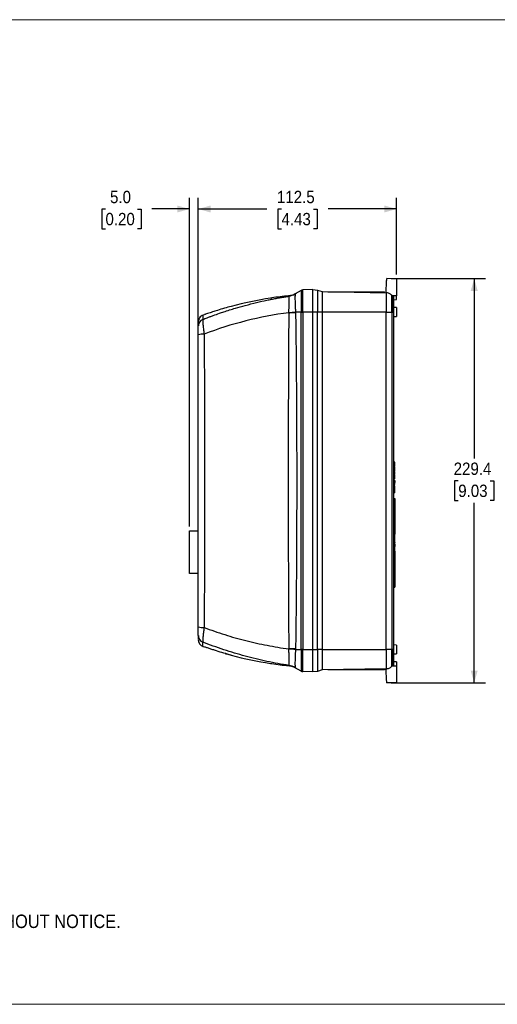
# Model space of a CAD drawing. Header units: millimetres. Extents: x 0 to 864, y 0 to 559.
# Tile 9 of 32: x 304 to 575, y 0 to 559. Entities that reach past the tile are written whole.
import ezdxf

# ---------------------------------------------------------------- set-up
doc = ezdxf.new("R2010")
doc.units = ezdxf.units.MM
doc.header["$LTSCALE"] = 2
doc.linetypes.add('SLD-Solid', pattern=[0])
doc.layers.add('DIMENSIONS', color=140, linetype='SLD-Solid', lineweight=25)
doc.layers.add('TEXT', color=140, linetype='SLD-Solid', lineweight=25)
doc.layers.add('SLD-DEFPOINTS', color=7, linetype='Continuous')
doc.styles.add('SLDTEXTSTYLE0', font='GOTHIC.TTF', dxfattribs={"width": 0.913})
doc.dimstyles.new('SLDDIMSTYLE3', dxfattribs={"dimtxt": 7, "dimasz": 7, "dimexe": 0, "dimexo": 0.0625, "dimgap": 1.75, "dimtad": 0, "dimtih": 1, "dimtoh": 1, "dimdec": 1, "dimrnd": 1e-09, "dimzin": 12, "dimdsep": 46, "dimtxsty": 'SLDTEXTSTYLE0', "dimsah": 1, "dimcen": 0.09, "dimadec": 0, "dimazin": 3, "dimtfac": 1, "dimtdec": 1, "dimtofl": 0, "dimtmove": 0, "dimatfit": 3, "dimfxl": 0, "dimfrac": 2, "dimtolj": 1, "dimtzin": 12, "dimarcsym": 0})
doc.dimstyles.new('SLDDIMSTYLE4', dxfattribs={"dimtxt": 7, "dimasz": 7, "dimexe": 0, "dimexo": 0.0625, "dimgap": 1.75, "dimtad": 0, "dimtih": 1, "dimtoh": 1, "dimdec": 1, "dimrnd": 1e-09, "dimzin": 4, "dimdsep": 46, "dimtxsty": 'SLDTEXTSTYLE0', "dimsah": 1, "dimcen": 0.09, "dimadec": 0, "dimazin": 1, "dimtfac": 1, "dimtdec": 1, "dimtmove": 0, "dimatfit": 0, "dimfxl": 0, "dimfrac": 2, "dimtolj": 1, "dimtzin": 12, "dimarcsym": 0})

# ---------------------------------------------------------------- blocks, each defined once
blk = doc.blocks.new('Block2')
at = {"color": 7, "linetype": 'SLD-Solid', "lineweight": 18}
for p, q in [((0, 558.8), (863.6, 558.8)), ((0, 0), (863.6, 0))]:
    blk.add_line(p, q, dxfattribs=at)
blk = doc.blocks.new('SW_NOTE_0_2')
at = {"layer": 'TEXT', "color": 0, "char_height": 7.62, "attachment_point": 1, "style": 'SLDTEXTSTYLE0'}
for s, insert in [('NOTES:', (0, 9.73)), ('  1. DIMENSIONS CAN BE CHANGED BY MANUFACTURER WITHOUT NOTICE.', (0, -9.97)), ('  2. DIMENSIONS DO NOT IMPLY TOLERANCE.', (0, -29.68))]:
    blk.add_mtext(s, dxfattribs=dict(at, insert=insert))
blk = doc.blocks.new('_D_5')
at = {"layer": 'DIMENSIONS'}
for p, q in [((405.23, 382.56), (405.23, 457.72)), ((517.73, 414.21), (517.73, 457.72)), ((405.23, 451.37), (444.16, 451.37)), ((452.43, 451.32), (450.3, 451.32)), ((450.3, 451.32), (450.3, 440.2)), ((470.54, 451.32), (472.67, 451.32)), ((472.67, 451.32), (472.67, 440.2)), ((517.73, 451.37), (478.81, 451.37)), ((450.3, 440.2), (452.43, 440.2)), ((472.67, 440.2), (470.54, 440.2))]:
    blk.add_line(p, q, dxfattribs=at)
for points in [[(405.23, 451.37), (412.23, 449.37), (412.23, 453.37)], [(517.73, 451.37), (510.73, 453.37), (510.73, 449.37)]]:
    blk.add_solid(points, dxfattribs=at)
at = {"layer": 'DIMENSIONS', "char_height": 7, "attachment_point": 1, "style": 'SLDTEXTSTYLE0'}
for s, insert in [('112.5', (449.85, 461.68)), ('4.43', (452.43, 449.15))]:
    blk.add_mtext(s, dxfattribs=dict(at, insert=insert))
blk = doc.blocks.new('_D_6')
at = {"layer": 'DIMENSIONS'}
for p, q in [((400.23, 271.26), (400.23, 457.72)), ((405.23, 382.56), (405.23, 457.72)), ((352.55, 451.32), (350.42, 451.32)), ((350.42, 451.32), (350.42, 440.2)), ((370.65, 451.32), (372.79, 451.32)), ((372.79, 451.32), (372.79, 440.2)), ((400.23, 451.37), (378.92, 451.37)), ((405.23, 451.37), (419.23, 451.37)), ((350.42, 440.2), (352.55, 440.2)), ((372.79, 440.2), (370.65, 440.2))]:
    blk.add_line(p, q, dxfattribs=at)
for points in [[(400.23, 451.37), (393.23, 453.37), (393.23, 449.37)], [(405.23, 451.37), (412.23, 449.37), (412.23, 453.37)]]:
    blk.add_solid(points, dxfattribs=at)
at = {"layer": 'DIMENSIONS', "char_height": 7, "attachment_point": 1, "style": 'SLDTEXTSTYLE0'}
for s, insert in [('5.0', (355.14, 461.68)), ('0.20', (352.55, 449.15))]:
    blk.add_mtext(s, dxfattribs=dict(at, insert=insert))
blk = doc.blocks.new('_D_7')
at = {"layer": 'DIMENSIONS'}
for p, q in [((514.67, 411.87), (568.09, 411.87)), ((561.74, 411.87), (561.73, 309.73)), ((552.68, 297.09), (550.55, 297.09)), ((550.55, 297.09), (550.55, 285.98)), ((570.79, 297.09), (572.92, 297.09)), ((572.92, 297.09), (572.92, 285.98)), ((550.55, 285.98), (552.68, 285.98)), ((572.92, 285.98), (570.79, 285.98)), ((561.73, 182.43), (561.73, 284.56)), ((514.66, 182.43), (568.08, 182.43))]:
    blk.add_line(p, q, dxfattribs=at)
for points in [[(561.74, 411.87), (559.74, 404.87), (563.74, 404.87)], [(561.73, 182.43), (563.73, 189.43), (559.73, 189.43)]]:
    blk.add_solid(points, dxfattribs=at)
at = {"layer": 'DIMENSIONS', "char_height": 7, "attachment_point": 1, "style": 'SLDTEXTSTYLE0'}
for s, insert in [('229.4', (550.1, 307.46)), ('9.03', (552.68, 294.92))]:
    blk.add_mtext(s, dxfattribs=dict(at, insert=insert))

msp = doc.modelspace()

# ---------------------------------------------------------------- linework, layer by layer
at = {"color": 7, "linetype": 'SLD-Solid', "lineweight": 18}
for p, q in [((0, 558.8), (863.6, 558.8)), ((0, 0), (863.6, 0))]:
    msp.add_line(p, q, dxfattribs=at)
for p, q in [((517.73, 411.67), (512.13, 411.87)), ((517.73, 411.67), (517.73, 402.12)), ((463.5, 405.14), (460.26, 403.2)), ((463.5, 405.14), (463.5, 392.84)), ((470.23, 405.63), (464.46, 405.42)), ((464.46, 392.84), (464.46, 405.42)), ((470.23, 392.87), (470.23, 405.62)), ((470.23, 405.62), (472.87, 405.39)), ((472.87, 405.39), (472.87, 392.87)), ((472.87, 405.39), (475.4, 404.47)), ((475.4, 404.47), (475.4, 392.87)), ((475.4, 404.47), (511.71, 403.84)), ((478.61, 404.42), (478.61, 404.42)), ((478.61, 404.42), (510.86, 404.42)), ((510.86, 403.85), (510.86, 404.42)), ((511.71, 403.84), (511.71, 392.87)), ((514.95, 392.87), (514.95, 402.42)), ((514.95, 402.42), (515.28, 402.42)), ((515.28, 402.42), (515.28, 392.87)), ((517.73, 402.12), (515.28, 402.12)), ((517.73, 402.12), (516.23, 402.07)), ((516.23, 399.23), (516.23, 402.07)), ((516.23, 392.87), (516.23, 399.23)), ((516.24, 399.87), (517.73, 399.92)), ((408.71, 391.36), (407.88, 391.09)), ((463.5, 392.84), (460.4, 392.84)), ((463.5, 201.4), (463.5, 392.84)), ((463.5, 392.84), (464.46, 392.84)), ((470.23, 392.84), (464.46, 392.84)), ((464.46, 392.84), (464.46, 201.4)), ((472.87, 392.87), (470.23, 392.87)), ((470.23, 392.84), (470.23, 392.87)), ((470.23, 201.4), (470.23, 392.84)), ((472.87, 201.37), (472.87, 392.87)), ((475.4, 392.87), (472.87, 392.87)), ((475.4, 392.87), (475.4, 201.37)), ((511.71, 392.87), (475.4, 392.87)), ((511.71, 201.37), (511.71, 392.87)), ((511.71, 392.87), (514.95, 392.87)), ((514.95, 392.87), (514.95, 201.37)), ((515.28, 392.87), (514.95, 392.87)), ((515.28, 201.37), (515.28, 392.87)), ((515.28, 392.87), (516.23, 392.87)), ((517.73, 395.37), (516.23, 395.42)), ((516.23, 201.37), (516.23, 392.87)), ((516.23, 390.32), (517.73, 390.37)), ((516.23, 307.83), (516.63, 307.83)), ((516.63, 307.7), (516.23, 307.7)), ((516.63, 307.23), (516.23, 307.23)), ((516.63, 306.76), (516.23, 306.76)), ((516.63, 306.33), (516.23, 306.33)), ((516.63, 305.87), (516.23, 305.87)), ((516.63, 305.63), (516.23, 305.63)), ((516.63, 305.6), (516.23, 305.6)), ((516.63, 305.23), (516.23, 305.23)), ((516.63, 304.76), (516.23, 304.76)), ((516.63, 304.29), (516.23, 304.29)), ((516.63, 303.86), (516.23, 303.86)), ((516.63, 303.4), (516.23, 303.4)), ((516.63, 303.16), (516.23, 303.16)), ((516.63, 302.56), (516.23, 302.56)), ((516.63, 302.13), (516.23, 302.13)), ((516.63, 302), (516.23, 302)), ((516.63, 301.9), (516.23, 301.9)), ((516.63, 307.13), (516.63, 307.33)), ((516.63, 305.63), (516.63, 305.87)), ((516.63, 305.6), (516.63, 305.63)), ((516.63, 303.16), (516.63, 303.4)), ((516.63, 300.86), (516.63, 301.9)), ((516.63, 300.86), (516.23, 300.86)), ((516.63, 300.66), (516.23, 300.66)), ((516.63, 300.63), (516.23, 300.63)), ((516.63, 300.33), (516.23, 300.33)), ((516.63, 300.2), (516.23, 300.2)), ((516.63, 299.93), (516.23, 299.93)), ((516.63, 299.86), (516.23, 299.86)), ((516.63, 299.66), (516.23, 299.66)), ((516.63, 299.53), (516.23, 299.53)), ((516.63, 299.43), (516.23, 299.43)), ((516.63, 298.39), (516.23, 298.39)), ((516.63, 298.19), (516.23, 298.19)), ((516.63, 298.16), (516.23, 298.16)), ((516.63, 297.29), (516.23, 297.29)), ((516.63, 297.16), (516.23, 297.16)), ((516.63, 296.98), (516.23, 296.98)), ((516.63, 296.75), (516.23, 296.75)), ((516.63, 300.66), (516.63, 300.86)), ((516.63, 300.63), (516.63, 300.66)), ((516.63, 300.2), (516.63, 300.33)), ((516.63, 299.93), (516.63, 300.2)), ((516.63, 299.86), (516.63, 299.9)), ((516.63, 298.39), (516.63, 299.43)), ((516.63, 298.19), (516.63, 298.39)), ((516.63, 298.16), (516.63, 298.19)), ((516.63, 297.29), (516.63, 297.16)), ((516.63, 297.16), (516.63, 296.98)), ((516.63, 296.98), (516.63, 296.75)), ((516.23, 296.09), (516.63, 296.09)), ((516.63, 295.06), (516.23, 295.06)), ((516.63, 295.03), (516.23, 295.03)), ((516.63, 294.19), (516.23, 294.19)), ((516.63, 294.16), (516.23, 294.16)), ((516.63, 294.06), (516.23, 294.06)), ((516.63, 294.02), (516.23, 294.02)), ((516.63, 293.72), (516.23, 293.72)), ((516.63, 293.45), (516.23, 293.45)), ((516.63, 293.34), (516.23, 293.34)), ((516.63, 293.22), (516.23, 293.22)), ((516.63, 292.96), (516.23, 292.96)), ((516.63, 292.66), (516.23, 292.66)), ((516.63, 292.62), (516.23, 292.62)), ((516.63, 292.59), (516.23, 292.59)), ((516.63, 292.46), (516.23, 292.46)), ((516.63, 291.81), (516.23, 291.81)), ((516.63, 291.12), (516.23, 291.12)), ((516.63, 291.09), (516.23, 291.09)), ((516.63, 290.99), (516.23, 290.99)), ((516.63, 290.79), (516.23, 290.79)), ((516.63, 294.16), (516.63, 294.19)), ((516.63, 294.06), (516.63, 294.16)), ((516.63, 294.02), (516.63, 294.06)), ((516.63, 293.72), (516.63, 294.02)), ((516.63, 293.45), (516.63, 293.72)), ((516.63, 292.96), (516.63, 293.22)), ((516.63, 292.66), (516.63, 292.96)), ((516.63, 292.62), (516.63, 292.66)), ((516.63, 292.58), (516.63, 292.59)), ((516.63, 290.79), (516.63, 290.99)), ((516.63, 290.29), (516.23, 290.29)), ((516.23, 287.12), (516.63, 287.12)), ((516.63, 287.12), (516.63, 284.62)), ((516.23, 284.62), (516.63, 284.62)), ((516.23, 281.62), (516.63, 281.62)), ((516.63, 284.62), (516.63, 281.62)), ((516.63, 281.62), (516.63, 266.8)), ((400.23, 244.52), (400.23, 268.72)), ((400.23, 268.72), (405.23, 268.72)), ((516.63, 266.76), (516.23, 266.76)), ((516.63, 266.29), (516.23, 266.29)), ((516.63, 265.82), (516.23, 265.82)), ((516.63, 265.39), (516.23, 265.39)), ((516.63, 264.93), (516.23, 264.93)), ((516.63, 264.69), (516.23, 264.69)), ((516.63, 264.61), (516.23, 264.61)), ((516.63, 264.29), (516.23, 264.29)), ((516.63, 263.82), (516.23, 263.82)), ((516.63, 263.35), (516.23, 263.35)), ((516.63, 262.92), (516.23, 262.92)), ((516.63, 264.69), (516.63, 264.93)), ((516.63, 264.61), (516.63, 264.65)), ((516.63, 263.23), (516.63, 263.49)), ((516.63, 262.46), (516.23, 262.46)), ((516.63, 262.23), (516.23, 262.23)), ((516.63, 262.06), (516.23, 262.06)), ((516.63, 262.03), (516.23, 262.03)), ((516.63, 261.89), (516.23, 261.89)), ((516.63, 261.18), (516.23, 261.18)), ((516.63, 260.52), (516.23, 260.52)), ((516.63, 260.26), (516.23, 260.26)), ((516.63, 259.99), (516.23, 259.99)), ((516.23, 259.86), (516.63, 259.86)), ((516.63, 259.68), (516.23, 259.68)), ((516.63, 259.06), (516.23, 259.06)), ((516.63, 258.9), (516.23, 258.9)), ((516.63, 258.62), (516.23, 258.62)), ((516.63, 257.97), (516.23, 257.97)), ((516.63, 257.29), (516.23, 257.29)), ((516.63, 257.26), (516.23, 257.26)), ((516.63, 262.23), (516.63, 262.46)), ((516.63, 262.23), (516.63, 262.14)), ((516.63, 260.47), (516.63, 260.26)), ((516.63, 259.99), (516.63, 260.26)), ((516.63, 259.99), (516.63, 259.86)), ((516.63, 259.68), (516.63, 259.86)), ((516.63, 258.9), (516.63, 258.97)), ((516.63, 257.19), (516.63, 243.12)), ((405.23, 244.52), (400.23, 244.52)), ((516.23, 243.12), (516.63, 243.12)), ((516.23, 242.42), (516.63, 242.42)), ((516.63, 243.12), (516.63, 242.42)), ((516.63, 242.42), (516.63, 236.83)), ((516.23, 236.83), (516.63, 236.83)), ((516.23, 236.73), (516.63, 236.73)), ((516.63, 236.83), (516.63, 236.73)), ((407.88, 203.16), (408.68, 202.89)), ((460.4, 201.4), (463.5, 201.4)), ((464.46, 201.4), (463.5, 201.4)), ((463.5, 201.4), (463.5, 189.11)), ((464.46, 188.82), (464.46, 201.4)), ((464.46, 201.4), (470.23, 201.4)), ((470.23, 201.37), (470.23, 201.4)), ((470.23, 201.37), (472.87, 201.37)), ((470.23, 188.62), (470.23, 201.37)), ((472.87, 201.37), (472.87, 188.85)), ((475.4, 201.37), (472.87, 201.37)), ((475.4, 201.37), (475.4, 189.77)), ((475.4, 201.37), (511.71, 201.37)), ((511.71, 201.37), (511.71, 190.41)), ((514.95, 201.37), (511.71, 201.37)), ((514.95, 191.83), (514.95, 201.37)), ((514.95, 201.37), (515.28, 201.37)), ((515.28, 201.37), (515.28, 191.83)), ((516.23, 201.37), (515.28, 201.37)), ((517.73, 203.87), (516.23, 203.92)), ((516.23, 195.02), (516.23, 201.37)), ((516.23, 198.82), (517.73, 198.87)), ((463.5, 189.11), (460.26, 191.05)), ((511.71, 190.41), (475.4, 189.77)), ((510.86, 190.39), (510.86, 189.82)), ((515.28, 191.83), (514.95, 191.83)), ((515.28, 192.12), (516.23, 192.12)), ((516.23, 192.17), (516.23, 195.02)), ((517.73, 194.32), (516.23, 194.37)), ((516.23, 192.12), (516.23, 192.17)), ((516.23, 192.17), (517.73, 192.12)), ((517.73, 194.32), (517.73, 192.12)), ((517.73, 192.12), (517.73, 182.72)), ((470.23, 188.62), (464.46, 188.82)), ((472.87, 188.85), (470.23, 188.62)), ((475.4, 189.77), (472.87, 188.85)), ((478.61, 189.82), (478.61, 189.83)), ((510.86, 189.82), (478.61, 189.82)), ((517.73, 182.72), (512.12, 182.54)), ((512.12, 182.43), (517.73, 182.62)), ((517.73, 182.72), (517.73, 182.62))]:
    msp.add_line(p, q)
at = {"flags": 128}
for points in [[(511.7, 403.84), (511.78, 405.23), (511.85, 406.56), (511.91, 407.78), (511.97, 408.88), (512.02, 409.83), (512.06, 410.62), (512.09, 411.23), (512.11, 411.64), (512.12, 411.84), (512.13, 411.87)], [(456.54, 392.51), (457.05, 392.52), (457.55, 392.53), (458.05, 392.53), (458.54, 392.54), (459.02, 392.55), (459.5, 392.56), (459.96, 392.57), (460.41, 392.58)], [(460.41, 201.67), (459.96, 201.68), (459.5, 201.69), (459.02, 201.69), (458.54, 201.7), (458.05, 201.71), (457.55, 201.72), (457.05, 201.73), (456.54, 201.73)], [(512.12, 182.54), (512.08, 183.25), (512.03, 184.13), (511.98, 185.17), (511.92, 186.34), (511.85, 187.62), (511.78, 188.99), (511.7, 190.41)], [(512.12, 182.43), (512.12, 182.43), (512.12, 182.47), (512.12, 182.54)]]:
    msp.add_lwpolyline(points, dxfattribs=at)
for centre, radius, start, end in [((455.12, 411.77), 10, 278.783, 300.9998), ((455.12, 411.76), 9.99, 278.8054, 300.9994), ((464.53, 403.43), 2, 92, 121), ((511.62, 399.23), 4.61, 360, 37.446), ((441.74, 713.49), 321.18, 272.6424, 273.3306), ((409.21, 385), 3.97, 111.7887, 179.8874), ((407.81, 371.78), 8.63, 85.2386, 107.3377), ((407.81, 222.47), 8.63, 252.6623, 274.7614), ((409.21, 209.24), 3.97, 180.1126, 248.2113), ((441.74, -119.24), 321.18, 86.6694, 87.3576), ((455.12, 182.48), 10, 59.0003, 81.2168), ((455.12, 182.49), 9.99, 59.0006, 81.1946), ((511.62, 195.02), 4.61, 322.554, 360), ((464.53, 190.82), 2, 239, 268)]:
    msp.add_arc(centre, radius, start, end)
for points, knots in [([(460.66, 403.43), (460, 403.09), (458.68, 402.39), (457.21, 402.17), (456.47, 402.05)], [0, 0, 0, 0, 0.5, 1, 1, 1, 1]), ([(460.26, 403.2), (460.22, 403.17), (460.19, 403.09), (460.13, 402.79), (460.11, 402.58), (460.09, 402.18), (460.08, 402.03), (460.07, 401.71), (460.07, 401.53), (460.06, 400.97), (460.06, 400.54), (460.07, 399.6), (460.08, 399.07), (460.11, 397.97), (460.13, 397.38), (460.17, 396.46), (460.19, 396.14), (460.22, 395.5), (460.24, 395.18), (460.3, 394.19), (460.35, 393.53), (460.4, 392.84)], [0, 0, 0, 0, 0.125, 0.125, 0.25, 0.25, 0.3125, 0.3125, 0.375, 0.375, 0.5, 0.5, 0.625, 0.625, 0.75, 0.75, 0.8125, 0.8125, 0.875, 0.875, 1, 1, 1, 1]), ([(470.23, 392.84), (470.23, 393.69), (470.23, 394.52), (470.23, 395.74), (470.23, 396.15), (470.23, 396.95), (470.23, 397.35), (470.23, 398.51), (470.23, 399.24), (470.23, 400.28), (470.23, 400.62), (470.23, 401.27), (470.23, 401.58), (470.23, 402.47), (470.23, 403), (470.23, 403.7), (470.23, 403.92), (470.23, 404.31), (470.23, 404.67), (470.23, 404.95), (470.23, 405.19), (470.23, 405.3), (470.23, 405.54), (470.23, 405.63), (470.23, 405.63)], [0, 0, 0, 0, 0.125, 0.125, 0.1875, 0.1875, 0.25, 0.25, 0.375, 0.375, 0.4375, 0.4375, 0.5, 0.5, 0.625, 0.625, 0.6875, 0.6875, 0.75, 0.8125, 0.8125, 0.875, 0.875, 1, 1, 1, 1]), ([(514.95, 402.42), (514.55, 402.84), (514.03, 403.21), (512.91, 403.7), (512.3, 403.83), (511.71, 403.84)], [0, 0, 0, 0, 0.5, 0.5, 1, 1, 1, 1]), ([(407.73, 388.69), (408.12, 388.84), (408.97, 389.17), (410.35, 389.7), (411.94, 390.3), (414.27, 391.15), (416.86, 392.06), (421.05, 393.47), (425.89, 394.99), (432.08, 396.74), (438.05, 398.26), (443.04, 399.39), (446.74, 400.14), (449.29, 400.64), (451.79, 401.09), (454.24, 401.51), (455.85, 401.76), (456.64, 401.89)], [0, 0, 0, 0, 0.0247967, 0.053895, 0.087293, 0.124989, 0.2005383, 0.2500025, 0.3865096, 0.4999843, 0.630764, 0.7499753, 0.8024547, 0.8536962, 0.9037004, 0.9524681, 1, 1, 1, 1]), ([(456.48, 402.04), (453.25, 401.73), (449.83, 401.4), (446.44, 400.81), (446.24, 400.78)], [0, 0, 0, 0, 0.940823, 1, 1, 1, 1]), ([(456.64, 401.89), (456.63, 401.91), (456.59, 401.94), (456.55, 401.98), (456.51, 402.02), (456.48, 402.05), (456.47, 402.05), (456.47, 402.05), (456.47, 402.05)], [0, 0, 0, 0, 0.1819584, 0.3486129, 0.4999992, 0.7527041, 0.9999988, 1, 1, 1, 1]), ([(456.55, 392.64), (456.55, 392.75), (456.57, 392.96), (456.59, 393.28), (456.61, 393.58), (456.62, 393.88), (456.64, 394.16), (456.67, 394.65), (456.71, 395.33), (456.76, 396.48), (456.81, 397.81), (456.85, 399.22), (456.84, 400.37), (456.81, 401.08), (456.77, 401.49), (456.74, 401.69), (456.71, 401.81), (456.68, 401.87), (456.66, 401.88), (456.65, 401.89)], [0, 0, 0, 0, 0.0222326, 0.0439486, 0.0651145, 0.0856985, 0.1056705, 0.125002, 0.1890538, 0.2502803, 0.3771309, 0.4998316, 0.6230894, 0.749306, 0.8105861, 0.8741414, 0.914282, 0.9563086, 1, 1, 1, 1]), ([(517.73, 399.95), (517.73, 399.95), (517.73, 399.94), (517.73, 400.18), (517.73, 400.65), (517.73, 401.3), (517.73, 401.86), (517.73, 402.12)], [0, 0, 0, 0, 0.127604, 0.353105, 0.578607, 0.804108, 1, 1, 1, 1]), ([(456.54, 392.51), (448.3, 391.41), (440.15, 389.84), (424.12, 385.8), (416.23, 383.32), (408.52, 380.38)], [0, 0, 0, 0, 0.5, 0.5, 1, 1, 1, 1]), ([(423.94, 396.12), (422.62, 395.76), (419.98, 395.03), (416.41, 393.95), (413.71, 393.09), (411.85, 392.47), (410.5, 392.02), (409.47, 391.66), (408.89, 391.46), (408.66, 391.38), (408.69, 391.39), (408.7, 391.39)], [0, 0, 0, 0, 0.23386, 0.469219, 0.64183, 0.730115, 0.819396, 0.908287, 0.947535, 0.987192, 1, 1, 1, 1]), ([(456.54, 392.51), (456.51, 388.22), (456.46, 380.27), (456.37, 364.37), (456.25, 336.87), (456.17, 297.12), (456.25, 257.38), (456.37, 229.87), (456.46, 213.98), (456.51, 206.03), (456.54, 201.73)], [0, 0, 0, 0, 0.067515, 0.125002, 0.250002, 0.499999, 0.749996, 0.874998, 0.932484, 1, 1, 1, 1]), ([(456.54, 392.51), (456.54, 392.53), (456.54, 392.58), (456.55, 392.62), (456.55, 392.64)], [0, 0, 0, 0, 0.501823, 1, 1, 1, 1]), ([(460.4, 392.84), (460.4, 392.8), (460.41, 392.71), (460.41, 392.62), (460.41, 392.58)], [0, 0, 0, 0, 0.499532, 1, 1, 1, 1]), ([(460.41, 392.58), (460.43, 390.65), (460.49, 386.74), (460.56, 380.84), (460.63, 374.81), (460.71, 366.83), (460.8, 356.83), (460.92, 340.92), (461.01, 320.99), (461.05, 297.12), (461.01, 273.26), (460.92, 253.33), (460.8, 237.42), (460.7, 225.41), (460.57, 213.52), (460.46, 205.57), (460.41, 201.67)], [0, 0, 0, 0, 0.030349, 0.061299, 0.092849, 0.125, 0.186814, 0.249999, 0.374999, 0.499999, 0.624999, 0.75, 0.813182, 0.875, 0.9387, 1, 1, 1, 1]), ([(517.73, 395.37), (517.73, 395.37), (517.73, 395.35), (517.73, 395.2), (517.73, 395.07), (517.73, 394.67), (517.73, 394.39), (517.73, 393.88), (517.73, 393.69), (517.73, 393.29), (517.73, 393.08), (517.73, 392.66), (517.73, 392.46), (517.73, 392.06), (517.73, 391.87), (517.73, 391.35), (517.73, 391.07), (517.73, 390.67), (517.73, 390.55), (517.73, 390.4), (517.73, 390.37), (517.73, 390.37)], [0, 0, 0, 0, 0.125, 0.125, 0.25, 0.25, 0.375, 0.375, 0.4375, 0.4375, 0.5, 0.5, 0.5625, 0.5625, 0.625, 0.625, 0.75, 0.75, 0.875, 0.875, 1, 1, 1, 1]), ([(407.88, 391.1), (407.51, 390.93), (406.77, 390.59), (405.91, 389.67), (405.34, 388.55), (405.27, 387.73), (405.23, 387.34)], [0, 0, 0, 0, 0.244053, 0.5, 0.755947, 1, 1, 1, 1]), ([(405.23, 387.24), (405.23, 387.26), (405.23, 387.31), (405.23, 386.63), (405.23, 385.55), (405.23, 385.01)], [0, 0, 0, 0, 0.200073, 0.600119, 1, 1, 1, 1]), ([(407.73, 388.69), (407.73, 388.67), (407.72, 388.64), (407.71, 388.58), (407.71, 388.52), (407.7, 388.44), (407.7, 388.35), (407.7, 388.25), (407.7, 388.14), (407.7, 388.02), (407.7, 387.89), (407.71, 387.58), (407.75, 386.97), (407.84, 385.95), (407.96, 384.73), (408.08, 383.7), (408.18, 382.93), (408.23, 382.49), (408.3, 382.01), (408.37, 381.5), (408.44, 380.95), (408.5, 380.57), (408.52, 380.38)], [0, 0, 0, 0, 0.025132, 0.050297, 0.075479, 0.100662, 0.12583, 0.150967, 0.176058, 0.201085, 0.226034, 0.250889, 0.37436, 0.500631, 0.621704, 0.750096, 0.785958, 0.824323, 0.865066, 0.908041, 0.953082, 1, 1, 1, 1]), ([(407.88, 391.1), (407.87, 391.04), (407.87, 390.94), (407.82, 390.14), (407.76, 389.17), (407.73, 388.69)], [0, 0, 0, 0, 0.332947, 0.666429, 1, 1, 1, 1]), ([(405.23, 380.02), (405.23, 380.1), (405.23, 380.25), (405.23, 380.48), (405.23, 380.7), (405.23, 381), (405.23, 381.37), (405.23, 381.94), (405.23, 382.62), (405.23, 383.36), (405.23, 383.88), (405.23, 384.24), (405.23, 384.47), (405.23, 384.66), (405.23, 384.82), (405.23, 384.94), (405.23, 384.99), (405.23, 385.01)], [0, 0, 0, 0, 0.031409, 0.062692, 0.093895, 0.125061, 0.187641, 0.249891, 0.37496, 0.499338, 0.624603, 0.68692, 0.749139, 0.811902, 0.874706, 0.937277, 1, 1, 1, 1]), ([(405.23, 214.22), (405.23, 215.21), (405.23, 217.17), (405.23, 220.12), (405.23, 223.07), (405.23, 226.02), (405.23, 228.97), (405.23, 231.92), (405.23, 234.88), (405.23, 237.84), (405.23, 240.8), (405.23, 243.76), (405.23, 246.72), (405.23, 249.69), (405.23, 252.66), (405.23, 261.55), (405.23, 276.37), (405.23, 297.12), (405.23, 317.88), (405.23, 333.69), (405.23, 344.55), (405.23, 350.48), (405.23, 356.41), (405.23, 362.32), (405.23, 368.23), (405.23, 374.13), (405.23, 378.06), (405.23, 380.02)], [0, 0, 0, 0, 0.017809, 0.035625, 0.053447, 0.071277, 0.089113, 0.106957, 0.124808, 0.142666, 0.160533, 0.178407, 0.19629, 0.214181, 0.23208, 0.249989, 0.374952, 0.499998, 0.62504, 0.750006, 0.785814, 0.821588, 0.857329, 0.89304, 0.92872, 0.964373, 1, 1, 1, 1]), ([(408.52, 380.38), (408.62, 366.54), (408.69, 352.68), (408.77, 331.86), (408.79, 324.91), (408.81, 311.02), (408.82, 304.07), (408.82, 290.17), (408.81, 283.23), (408.79, 269.33), (408.77, 262.39), (408.69, 241.56), (408.62, 227.7), (408.52, 213.86)], [0, 0, 0, 0, 0.25, 0.25, 0.375, 0.375, 0.5, 0.5, 0.625, 0.625, 0.75, 0.75, 1, 1, 1, 1]), ([(516.63, 307.23), (516.63, 307.25), (516.63, 307.28), (516.63, 307.33), (516.63, 307.38), (516.63, 307.43), (516.63, 307.47), (516.63, 307.51), (516.63, 307.54), (516.63, 307.58), (516.63, 307.61), (516.63, 307.63), (516.63, 307.65), (516.63, 307.67), (516.63, 307.68), (516.63, 307.69), (516.63, 307.7), (516.63, 307.7), (516.63, 307.7)], [0, 0, 0, 0, 0.059735, 0.117086, 0.171872, 0.225368, 0.277453, 0.329879, 0.382627, 0.436445, 0.492507, 0.550938, 0.613103, 0.680096, 0.751376, 0.828259, 0.911021, 1, 1, 1, 1]), ([(516.63, 306.76), (516.63, 306.77), (516.63, 306.8), (516.63, 306.85), (516.63, 306.91), (516.63, 306.97), (516.63, 307.03), (516.63, 307.09), (516.63, 307.16), (516.63, 307.21), (516.63, 307.23)], [0, 0, 0, 0, 0.148308, 0.286062, 0.41412, 0.535686, 0.65307, 0.767214, 0.882142, 1, 1, 1, 1]), ([(516.63, 306.33), (516.63, 306.35), (516.63, 306.4), (516.63, 306.48), (516.63, 306.54), (516.63, 306.6), (516.63, 306.65), (516.63, 306.7), (516.63, 306.73), (516.63, 306.75), (516.63, 306.76)], [0, 0, 0, 0, 0.134338, 0.25943, 0.380207, 0.498544, 0.617104, 0.738065, 0.864496, 1, 1, 1, 1]), ([(516.63, 305.87), (516.63, 305.88), (516.63, 305.9), (516.63, 305.95), (516.63, 306), (516.63, 306.06), (516.63, 306.12), (516.63, 306.19), (516.63, 306.26), (516.63, 306.3), (516.63, 306.33)], [0, 0, 0, 0, 0.136597, 0.267048, 0.392852, 0.516746, 0.639191, 0.758621, 0.877822, 1, 1, 1, 1]), ([(516.63, 304.76), (516.63, 304.78), (516.63, 304.81), (516.63, 304.86), (516.63, 304.91), (516.63, 304.96), (516.63, 305), (516.63, 305.04), (516.63, 305.07), (516.63, 305.11), (516.63, 305.14), (516.63, 305.16), (516.63, 305.18), (516.63, 305.2), (516.63, 305.22), (516.63, 305.23), (516.63, 305.23), (516.63, 305.23), (516.63, 305.23)], [0, 0, 0, 0, 0.059735, 0.117086, 0.171872, 0.225368, 0.277453, 0.329879, 0.382627, 0.436445, 0.492507, 0.550938, 0.613103, 0.680096, 0.751376, 0.828259, 0.911021, 1, 1, 1, 1]), ([(516.63, 304.29), (516.63, 304.31), (516.63, 304.33), (516.63, 304.39), (516.63, 304.44), (516.63, 304.5), (516.63, 304.56), (516.63, 304.62), (516.63, 304.69), (516.63, 304.74), (516.63, 304.76)], [0, 0, 0, 0, 0.148308, 0.286062, 0.41412, 0.535686, 0.65307, 0.767214, 0.882142, 1, 1, 1, 1]), ([(516.63, 303.86), (516.63, 303.89), (516.63, 303.94), (516.63, 304.01), (516.63, 304.07), (516.63, 304.13), (516.63, 304.18), (516.63, 304.23), (516.63, 304.26), (516.63, 304.28), (516.63, 304.29)], [0, 0, 0, 0, 0.134338, 0.25943, 0.380207, 0.498544, 0.617104, 0.738065, 0.864496, 1, 1, 1, 1]), ([(516.63, 303.4), (516.63, 303.41), (516.63, 303.44), (516.63, 303.48), (516.63, 303.54), (516.63, 303.59), (516.63, 303.66), (516.63, 303.72), (516.63, 303.79), (516.63, 303.84), (516.63, 303.86)], [0, 0, 0, 0, 0.136597, 0.267048, 0.392852, 0.516746, 0.639191, 0.758621, 0.877822, 1, 1, 1, 1]), ([(516.63, 302.56), (516.63, 302.6), (516.63, 302.67), (516.63, 302.77), (516.63, 302.87), (516.63, 302.95), (516.63, 303.03), (516.63, 303.1), (516.63, 303.15), (516.63, 303.18), (516.63, 303.19)], [0, 0, 0, 0, 0.135284, 0.26941, 0.402801, 0.536191, 0.665211, 0.785343, 0.896318, 1, 1, 1, 1]), ([(516.63, 302.1), (516.63, 302.11), (516.63, 302.13), (516.63, 302.13), (516.63, 302.13)], [0, 0, 0, 0, 0.174076, 1, 1, 1, 1]), ([(516.63, 301.94), (516.63, 301.95), (516.63, 302), (516.63, 302), (516.63, 302)], [0, 0, 0, 0, 0.256182, 1, 1, 1, 1]), ([(516.63, 299.45), (516.63, 299.47), (516.63, 299.5), (516.63, 299.55), (516.63, 299.58), (516.63, 299.61), (516.63, 299.63), (516.63, 299.65), (516.63, 299.66), (516.63, 299.66), (516.63, 299.66)], [0, 0, 0, 0, 0.093218, 0.193857, 0.303162, 0.4216, 0.550536, 0.68926, 0.838973, 1, 1, 1, 1]), ([(516.63, 299.47), (516.63, 299.48), (516.63, 299.53), (516.63, 299.53), (516.63, 299.53)], [0, 0, 0, 0, 0.2561239, 1, 1, 1, 1]), ([(516.63, 296.75), (516.63, 296.73), (516.63, 296.67), (516.63, 296.59), (516.63, 296.51), (516.63, 296.43), (516.63, 296.35), (516.63, 296.27), (516.63, 296.18), (516.63, 296.12), (516.63, 296.09)], [0, 0, 0, 0, 0.153782, 0.294013, 0.420901, 0.536829, 0.647925, 0.761401, 0.878339, 1, 1, 1, 1]), ([(516.63, 295.06), (516.63, 295.06), (516.63, 295.06), (516.63, 295.07), (516.63, 295.08), (516.63, 295.09), (516.63, 295.11), (516.63, 295.14), (516.63, 295.17), (516.63, 295.2), (516.63, 295.23), (516.63, 295.27), (516.63, 295.32), (516.63, 295.36), (516.63, 295.41), (516.63, 295.46), (516.63, 295.51), (516.63, 295.57), (516.63, 295.63), (516.63, 295.69), (516.63, 295.75), (516.63, 295.82), (516.63, 295.88), (516.63, 295.95), (516.63, 296.02), (516.63, 296.07), (516.63, 296.09)], [0, 0, 0, 0, 0.054764, 0.10798, 0.159191, 0.20879, 0.25669, 0.303525, 0.349006, 0.393486, 0.43677, 0.47865, 0.519146, 0.558194, 0.596591, 0.633943, 0.671049, 0.707568, 0.744037, 0.779901, 0.81585, 0.851616, 0.887833, 0.924566, 0.961823, 1, 1, 1, 1]), ([(516.63, 293.34), (516.63, 293.36), (516.63, 293.4), (516.63, 293.44), (516.63, 293.45)], [0, 0, 0, 0, 0.527155, 1, 1, 1, 1]), ([(516.63, 293.22), (516.63, 293.23), (516.63, 293.25), (516.63, 293.28), (516.63, 293.31), (516.63, 293.33), (516.63, 293.34)], [0, 0, 0, 0, 0.27594, 0.532738, 0.775942, 1, 1, 1, 1]), ([(516.63, 291.81), (516.63, 291.83), (516.63, 291.88), (516.63, 291.96), (516.63, 292.03), (516.63, 292.09), (516.63, 292.15), (516.63, 292.2), (516.63, 292.25), (516.63, 292.29), (516.63, 292.33), (516.63, 292.37), (516.63, 292.39), (516.63, 292.42), (516.63, 292.44), (516.63, 292.45), (516.63, 292.46), (516.63, 292.46), (516.63, 292.46)], [0, 0, 0, 0, 0.071329, 0.138888, 0.203488, 0.265389, 0.326147, 0.38585, 0.446421, 0.508506, 0.570717, 0.631986, 0.692943, 0.753165, 0.813397, 0.874732, 0.936834, 1, 1, 1, 1]), ([(516.63, 291.12), (516.63, 291.13), (516.63, 291.13), (516.63, 291.15), (516.63, 291.16), (516.63, 291.19), (516.63, 291.22), (516.63, 291.25), (516.63, 291.29), (516.63, 291.33), (516.63, 291.38), (516.63, 291.43), (516.63, 291.48), (516.63, 291.54), (516.63, 291.6), (516.63, 291.67), (516.63, 291.74), (516.63, 291.78), (516.63, 291.81)], [0, 0, 0, 0, 0.08101, 0.157162, 0.229319, 0.2972, 0.36195, 0.423721, 0.483122, 0.540982, 0.597661, 0.653181, 0.707852, 0.763548, 0.819537, 0.87764, 0.937454, 1, 1, 1, 1]), ([(516.63, 290.29), (516.63, 290.29), (516.63, 290.29), (516.63, 290.32), (516.63, 290.36), (516.63, 290.41), (516.63, 290.48), (516.63, 290.57), (516.63, 290.67), (516.63, 290.75), (516.63, 290.79)], [0, 0, 0, 0, 0.119731, 0.23953, 0.360349, 0.482826, 0.607574, 0.7349, 0.865627, 1, 1, 1, 1]), ([(516.63, 266.29), (516.63, 266.31), (516.63, 266.34), (516.63, 266.39), (516.63, 266.44), (516.63, 266.49), (516.63, 266.53), (516.63, 266.57), (516.63, 266.6), (516.63, 266.64), (516.63, 266.67), (516.63, 266.69), (516.63, 266.71), (516.63, 266.73), (516.63, 266.75), (516.63, 266.76), (516.63, 266.76), (516.63, 266.76), (516.63, 266.76)], [0, 0, 0, 0, 0.059735, 0.117086, 0.171872, 0.225368, 0.277453, 0.329879, 0.382627, 0.436445, 0.492507, 0.550938, 0.613103, 0.680096, 0.751376, 0.828259, 0.911021, 1, 1, 1, 1]), ([(516.63, 265.82), (516.63, 265.83), (516.63, 265.86), (516.63, 265.92), (516.63, 265.97), (516.63, 266.03), (516.63, 266.09), (516.63, 266.15), (516.63, 266.22), (516.63, 266.27), (516.63, 266.29)], [0, 0, 0, 0, 0.148308, 0.286062, 0.41412, 0.535686, 0.65307, 0.767214, 0.882142, 1, 1, 1, 1]), ([(516.63, 265.63), (516.63, 265.67), (516.63, 265.75), (516.63, 265.85), (516.63, 265.93), (516.63, 266.01), (516.63, 266.06), (516.63, 266.1), (516.63, 266.12), (516.63, 266.13), (516.63, 266.13)], [0, 0, 0, 0, 0.134373, 0.2651, 0.392426, 0.517174, 0.639651, 0.76047, 0.880269, 1, 1, 1, 1]), ([(516.63, 265.39), (516.63, 265.42), (516.63, 265.47), (516.63, 265.54), (516.63, 265.6), (516.63, 265.66), (516.63, 265.71), (516.63, 265.76), (516.63, 265.79), (516.63, 265.81), (516.63, 265.82)], [0, 0, 0, 0, 0.134338, 0.25943, 0.380207, 0.498544, 0.617104, 0.738065, 0.864496, 1, 1, 1, 1]), ([(516.63, 264.93), (516.63, 264.94), (516.63, 264.97), (516.63, 265.01), (516.63, 265.07), (516.63, 265.12), (516.63, 265.19), (516.63, 265.25), (516.63, 265.32), (516.63, 265.37), (516.63, 265.39)], [0, 0, 0, 0, 0.136597, 0.267048, 0.392852, 0.516746, 0.639191, 0.758621, 0.877822, 1, 1, 1, 1]), ([(516.63, 264.97), (516.63, 264.97), (516.63, 265.02), (516.63, 265.08), (516.63, 265.13), (516.63, 265.13), (516.63, 265.13)], [0, 0, 0, 0, 0.00477, 0.261869, 0.59452, 1, 1, 1, 1]), ([(516.63, 264.13), (516.63, 264.14), (516.63, 264.17), (516.63, 264.22), (516.63, 264.27), (516.63, 264.33), (516.63, 264.39), (516.63, 264.46), (516.63, 264.53), (516.63, 264.58), (516.63, 264.61)], [0, 0, 0, 0, 0.1396, 0.269696, 0.394051, 0.513661, 0.631635, 0.750274, 0.872674, 1, 1, 1, 1]), ([(516.63, 263.82), (516.63, 263.84), (516.63, 263.88), (516.63, 263.93), (516.63, 263.97), (516.63, 264.02), (516.63, 264.06), (516.63, 264.1), (516.63, 264.14), (516.63, 264.17), (516.63, 264.2), (516.63, 264.22), (516.63, 264.25), (516.63, 264.26), (516.63, 264.28), (516.63, 264.29), (516.63, 264.29), (516.63, 264.29), (516.63, 264.29)], [0, 0, 0, 0, 0.059735, 0.117086, 0.171872, 0.225368, 0.277453, 0.329879, 0.382627, 0.436445, 0.492507, 0.550938, 0.613103, 0.680096, 0.751376, 0.828259, 0.911021, 1, 1, 1, 1]), ([(516.63, 263.35), (516.63, 263.37), (516.63, 263.4), (516.63, 263.45), (516.63, 263.5), (516.63, 263.56), (516.63, 263.62), (516.63, 263.68), (516.63, 263.75), (516.63, 263.8), (516.63, 263.82)], [0, 0, 0, 0, 0.148308, 0.286062, 0.41412, 0.535686, 0.65307, 0.767214, 0.882142, 1, 1, 1, 1]), ([(516.63, 262.92), (516.63, 262.95), (516.63, 263), (516.63, 263.07), (516.63, 263.14), (516.63, 263.19), (516.63, 263.25), (516.63, 263.29), (516.63, 263.33), (516.63, 263.34), (516.63, 263.35)], [0, 0, 0, 0, 0.134338, 0.25943, 0.380207, 0.498544, 0.617104, 0.738065, 0.864496, 1, 1, 1, 1]), ([(516.63, 262.46), (516.63, 262.47), (516.63, 262.5), (516.63, 262.55), (516.63, 262.6), (516.63, 262.66), (516.63, 262.72), (516.63, 262.78), (516.63, 262.85), (516.63, 262.9), (516.63, 262.92)], [0, 0, 0, 0, 0.136597, 0.267048, 0.392852, 0.516746, 0.639191, 0.758621, 0.877822, 1, 1, 1, 1]), ([(516.63, 261.18), (516.63, 261.2), (516.63, 261.23), (516.63, 261.27), (516.63, 261.32), (516.63, 261.37), (516.63, 261.41), (516.63, 261.46), (516.63, 261.5), (516.63, 261.54), (516.63, 261.58), (516.63, 261.62), (516.63, 261.66), (516.63, 261.69), (516.63, 261.72), (516.63, 261.75), (516.63, 261.78), (516.63, 261.8), (516.63, 261.82), (516.63, 261.84), (516.63, 261.86), (516.63, 261.87), (516.63, 261.88), (516.63, 261.89), (516.63, 261.89), (516.63, 261.89), (516.63, 261.89)], [0, 0, 0, 0, 0.029993, 0.059888, 0.089528, 0.119197, 0.149562, 0.180297, 0.211856, 0.244494, 0.277773, 0.311858, 0.346514, 0.382146, 0.418846, 0.457031, 0.496816, 0.538066, 0.581842, 0.629554, 0.680974, 0.736294, 0.795893, 0.859568, 0.927688, 1, 1, 1, 1]), ([(516.63, 261.3), (516.63, 261.3), (516.63, 261.34), (516.63, 261.39), (516.63, 261.44)], [0, 0, 0, 0, 0.112627, 1, 1, 1, 1]), ([(516.63, 261.18), (516.63, 261.16), (516.63, 261.11), (516.63, 261.05), (516.63, 260.99), (516.63, 260.93), (516.63, 260.87), (516.63, 260.81), (516.63, 260.76), (516.63, 260.71), (516.63, 260.67), (516.63, 260.63), (516.63, 260.6), (516.63, 260.57), (516.63, 260.55), (516.63, 260.54), (516.63, 260.53), (516.63, 260.53), (516.63, 260.52)], [0, 0, 0, 0, 0.05561, 0.109322, 0.162595, 0.216008, 0.269986, 0.325688, 0.38328, 0.443623, 0.505782, 0.568681, 0.633198, 0.700175, 0.769606, 0.842495, 0.919464, 1, 1, 1, 1]), ([(516.63, 259.06), (516.63, 259.09), (516.63, 259.16), (516.63, 259.27), (516.63, 259.36), (516.63, 259.45), (516.63, 259.52), (516.63, 259.59), (516.63, 259.64), (516.63, 259.67), (516.63, 259.68)], [0, 0, 0, 0, 0.135284, 0.26941, 0.402801, 0.536191, 0.665211, 0.785343, 0.896318, 1, 1, 1, 1]), ([(516.63, 258.7), (516.63, 258.75), (516.63, 258.81), (516.63, 258.88), (516.63, 258.9)], [0, 0, 0, 0, 0.72129, 1, 1, 1, 1]), ([(516.63, 257.97), (516.63, 258), (516.63, 258.05), (516.63, 258.12), (516.63, 258.19), (516.63, 258.26), (516.63, 258.31), (516.63, 258.37), (516.63, 258.42), (516.63, 258.46), (516.63, 258.5), (516.63, 258.53), (516.63, 258.56), (516.63, 258.58), (516.63, 258.6), (516.63, 258.61), (516.63, 258.62), (516.63, 258.62), (516.63, 258.62)], [0, 0, 0, 0, 0.071329, 0.138888, 0.203488, 0.265389, 0.326147, 0.38585, 0.446421, 0.508506, 0.570717, 0.631986, 0.692943, 0.753165, 0.813397, 0.874732, 0.936834, 1, 1, 1, 1]), ([(516.63, 257.29), (516.63, 257.29), (516.63, 257.3), (516.63, 257.31), (516.63, 257.33), (516.63, 257.35), (516.63, 257.38), (516.63, 257.42), (516.63, 257.45), (516.63, 257.5), (516.63, 257.54), (516.63, 257.59), (516.63, 257.65), (516.63, 257.71), (516.63, 257.77), (516.63, 257.83), (516.63, 257.9), (516.63, 257.95), (516.63, 257.97)], [0, 0, 0, 0, 0.08101, 0.157162, 0.229319, 0.2972, 0.36195, 0.423721, 0.483122, 0.540982, 0.597661, 0.653181, 0.707852, 0.763548, 0.819537, 0.87764, 0.937454, 1, 1, 1, 1]), ([(405.23, 209.24), (405.23, 209.27), (405.23, 209.34), (405.23, 209.52), (405.23, 209.64), (405.23, 209.92), (405.23, 210.09), (405.23, 210.46), (405.23, 210.67), (405.23, 211.13), (405.23, 211.37), (405.23, 211.89), (405.23, 212.17), (405.23, 212.73), (405.23, 213.02), (405.23, 213.61), (405.23, 213.92), (405.23, 214.22)], [0, 0, 0, 0, 0.125, 0.125, 0.25, 0.25, 0.375, 0.375, 0.5, 0.5, 0.625, 0.625, 0.75, 0.75, 0.875, 0.875, 1, 1, 1, 1]), ([(408.52, 213.86), (408.51, 213.76), (408.48, 213.55), (408.44, 213.24), (408.39, 212.94), (408.35, 212.65), (408.31, 212.37), (408.28, 212.09), (408.24, 211.83), (408.21, 211.58), (408.18, 211.34), (408.15, 211.11), (408.07, 210.48), (407.96, 209.51), (407.84, 208.29), (407.75, 207.27), (407.71, 206.63), (407.7, 206.26), (407.7, 206.06), (407.7, 205.89), (407.7, 205.75), (407.72, 205.64), (407.73, 205.58), (407.73, 205.56)], [0, 0, 0, 0, 0.025842, 0.051152, 0.075897, 0.100045, 0.123568, 0.146438, 0.168631, 0.190121, 0.210888, 0.230912, 0.250175, 0.378773, 0.500049, 0.626362, 0.749894, 0.79124, 0.832818, 0.874556, 0.916382, 0.958221, 1, 1, 1, 1]), ([(408.52, 213.86), (412.38, 212.39), (416.28, 211.04), (424.14, 208.56), (428.12, 207.44), (436.14, 205.41), (440.18, 204.52), (448.32, 202.95), (452.41, 202.29), (456.54, 201.73)], [0, 0, 0, 0, 0.25, 0.25, 0.5, 0.5, 0.75, 0.75, 1, 1, 1, 1]), ([(405.23, 209.24), (405.23, 208.69), (405.23, 207.61), (405.23, 206.93), (405.23, 206.99), (405.23, 207)], [0, 0, 0, 0, 0.399889, 0.799946, 1, 1, 1, 1]), ([(405.23, 206.91), (405.27, 206.51), (405.34, 205.69), (405.91, 204.58), (406.77, 203.66), (407.51, 203.32), (407.88, 203.15)], [0, 0, 0, 0, 0.244053, 0.5, 0.755947, 1, 1, 1, 1]), ([(456.64, 192.36), (452.45, 193), (448.29, 193.76), (440, 195.51), (435.89, 196.5), (427.72, 198.71), (423.67, 199.92), (415.64, 202.57), (411.67, 204.01), (407.73, 205.56)], [0, 0, 0, 0, 0.25, 0.25, 0.5, 0.5, 0.75, 0.75, 1, 1, 1, 1]), ([(407.88, 203.15), (407.87, 203.2), (407.87, 203.31), (407.82, 204.11), (407.76, 205.07), (407.73, 205.56)], [0, 0, 0, 0, 0.332947, 0.666429, 1, 1, 1, 1]), ([(423.94, 198.12), (422.52, 198.51), (419.68, 199.3), (416.17, 200.37), (413.42, 201.25), (411.74, 201.81), (410.47, 202.24), (409.68, 202.51), (409.08, 202.72), (408.77, 202.83), (408.64, 202.87), (408.67, 202.86), (408.67, 202.86)], [0, 0, 0, 0, 0.251699, 0.505361, 0.631221, 0.758344, 0.821308, 0.885393, 0.927222, 0.969379, 0.99923, 1, 1, 1, 1]), ([(456.55, 201.6), (456.55, 201.62), (456.54, 201.67), (456.54, 201.71), (456.54, 201.73)], [0, 0, 0, 0, 0.498192, 1, 1, 1, 1]), ([(456.65, 192.36), (456.65, 192.36), (456.66, 192.36), (456.68, 192.38), (456.69, 192.41), (456.71, 192.44), (456.72, 192.49), (456.74, 192.58), (456.77, 192.75), (456.81, 193.16), (456.84, 193.87), (456.85, 195.02), (456.81, 196.43), (456.76, 197.76), (456.71, 198.91), (456.66, 199.68), (456.62, 200.37), (456.59, 200.97), (456.56, 201.39), (456.55, 201.6)], [0, 0, 0, 0, 0.021881, 0.04338, 0.064468, 0.085117, 0.1053, 0.124993, 0.188777, 0.250276, 0.376524, 0.499813, 0.622479, 0.749294, 0.810333, 0.874183, 0.91373, 0.955753, 1, 1, 1, 1]), ([(460.4, 201.4), (460.35, 200.72), (460.3, 200.05), (460.22, 198.72), (460.19, 198.08), (460.15, 197.16), (460.13, 196.86), (460.11, 196.28), (460.1, 195.99), (460.08, 195.15), (460.07, 194.64), (460.06, 193.7), (460.06, 193.26), (460.07, 192.52), (460.08, 192.19), (460.1, 191.8), (460.11, 191.68), (460.13, 191.47), (460.15, 191.38), (460.19, 191.16), (460.22, 191.07), (460.26, 191.05)], [0, 0, 0, 0, 0.125, 0.125, 0.25, 0.25, 0.3125, 0.3125, 0.375, 0.375, 0.5, 0.5, 0.625, 0.625, 0.75, 0.75, 0.8125, 0.8125, 0.875, 0.875, 1, 1, 1, 1]), ([(460.41, 201.67), (460.41, 201.62), (460.41, 201.53), (460.4, 201.45), (460.4, 201.4)], [0, 0, 0, 0, 0.500468, 1, 1, 1, 1]), ([(470.23, 188.62), (470.23, 188.62), (470.23, 188.7), (470.23, 188.95), (470.23, 189.05), (470.23, 189.29), (470.23, 189.43), (470.23, 189.91), (470.23, 190.3), (470.23, 191), (470.23, 191.25), (470.23, 191.78), (470.23, 192.07), (470.23, 192.95), (470.23, 193.59), (470.23, 194.64), (470.23, 195), (470.23, 195.74), (470.23, 196.49), (470.23, 197.28), (470.23, 198.07), (470.23, 198.48), (470.23, 199.72), (470.23, 200.56), (470.23, 201.4)], [0, 0, 0, 0, 0.125, 0.125, 0.1875, 0.1875, 0.25, 0.25, 0.375, 0.375, 0.4375, 0.4375, 0.5, 0.5, 0.625, 0.625, 0.6875, 0.6875, 0.75, 0.8125, 0.8125, 0.875, 0.875, 1, 1, 1, 1]), ([(517.73, 203.87), (517.73, 203.87), (517.73, 203.85), (517.73, 203.7), (517.73, 203.57), (517.73, 203.17), (517.73, 202.89), (517.73, 202.38), (517.73, 202.19), (517.73, 201.79), (517.73, 201.58), (517.73, 201.16), (517.73, 200.96), (517.73, 200.56), (517.73, 200.37), (517.73, 199.85), (517.73, 199.57), (517.73, 199.17), (517.73, 199.05), (517.73, 198.9), (517.73, 198.87), (517.73, 198.87)], [0, 0, 0, 0, 0.125, 0.125, 0.25, 0.25, 0.375, 0.375, 0.4375, 0.4375, 0.5, 0.5, 0.5625, 0.5625, 0.625, 0.625, 0.75, 0.75, 0.875, 0.875, 1, 1, 1, 1]), ([(420.54, 199.08), (420.79, 199), (421.91, 198.67), (423.05, 198.36), (423.94, 198.12)], [0, 0, 0, 0, 0.22186, 1, 1, 1, 1]), ([(446.24, 193.47), (446.44, 193.43), (449.83, 192.84), (453.25, 192.51), (456.48, 192.2)], [0, 0, 0, 0, 0.059177, 1, 1, 1, 1]), ([(456.47, 192.19), (456.47, 192.19), (456.49, 192.21), (456.55, 192.26), (456.59, 192.3), (456.64, 192.36)], [0, 0, 0, 0, 0.5, 0.5, 1, 1, 1, 1]), ([(456.47, 192.19), (457.21, 192.08), (458.68, 191.85), (460, 191.16), (460.66, 190.81)], [0, 0, 0, 0, 0.5, 1, 1, 1, 1]), ([(511.71, 190.41), (512.3, 190.42), (512.91, 190.55), (514.03, 191.04), (514.55, 191.4), (514.95, 191.83)], [0, 0, 0, 0, 0.5, 0.5, 1, 1, 1, 1])]:
    msp.add_open_spline(points, degree=3, knots=knots)
for points in [[(446.23, 400.78), (438.71, 399.65), (431.28, 398.1), (423.94, 396.12)], [(456.65, 401.89), (456.65, 401.89), (456.65, 401.89), (456.64, 401.89)], [(423.94, 198.12), (431.28, 196.14), (438.71, 194.59), (446.23, 193.46)], [(456.64, 192.36), (456.65, 192.36), (456.65, 192.36), (456.65, 192.36)]]:
    msp.add_open_spline(points, degree=3)

# ---------------------------------------------------------------- block references
at = {"layer": 'SLD-DEFPOINTS'}
msp.add_blockref('Block2', (0, 0), dxfattribs=at)
at = {"layer": 'TEXT'}
msp.add_blockref('SW_NOTE_0_2', (18.52, 60.88), dxfattribs=at)

# ---------------------------------------------------------------- dimensions: what is measured, and where the dimension line sits
at = {"layer": 'DIMENSIONS'}
for p1, dimstyle, picture, middle in [((400.23, 268.72), 'SLDDIMSTYLE4', '_D_6', (361.6, 451.37)), ((517.73, 411.67), 'SLDDIMSTYLE3', '_D_5', (461.48, 451.37))]:
    dim = msp.add_linear_dim(base=(405.23, 451.37), p1=p1, p2=(405.23, 380.02), dimstyle=dimstyle, dxfattribs=at)
    dim.commit()
    dim.dimension.update_dxf_attribs({"geometry": picture, "text_midpoint": middle, "dimtype": 160})
dim = msp.add_linear_dim(base=(561.74, 411.87), p1=(512.12, 182.43), p2=(512.13, 411.87), angle=89.9993, dimstyle='SLDDIMSTYLE3', dxfattribs=at)
dim.commit()
dim.dimension.update_dxf_attribs({"geometry": '_D_7', "text_midpoint": (561.73, 297.15), "dimtype": 160})

doc.saveas('drawing.dxf')
